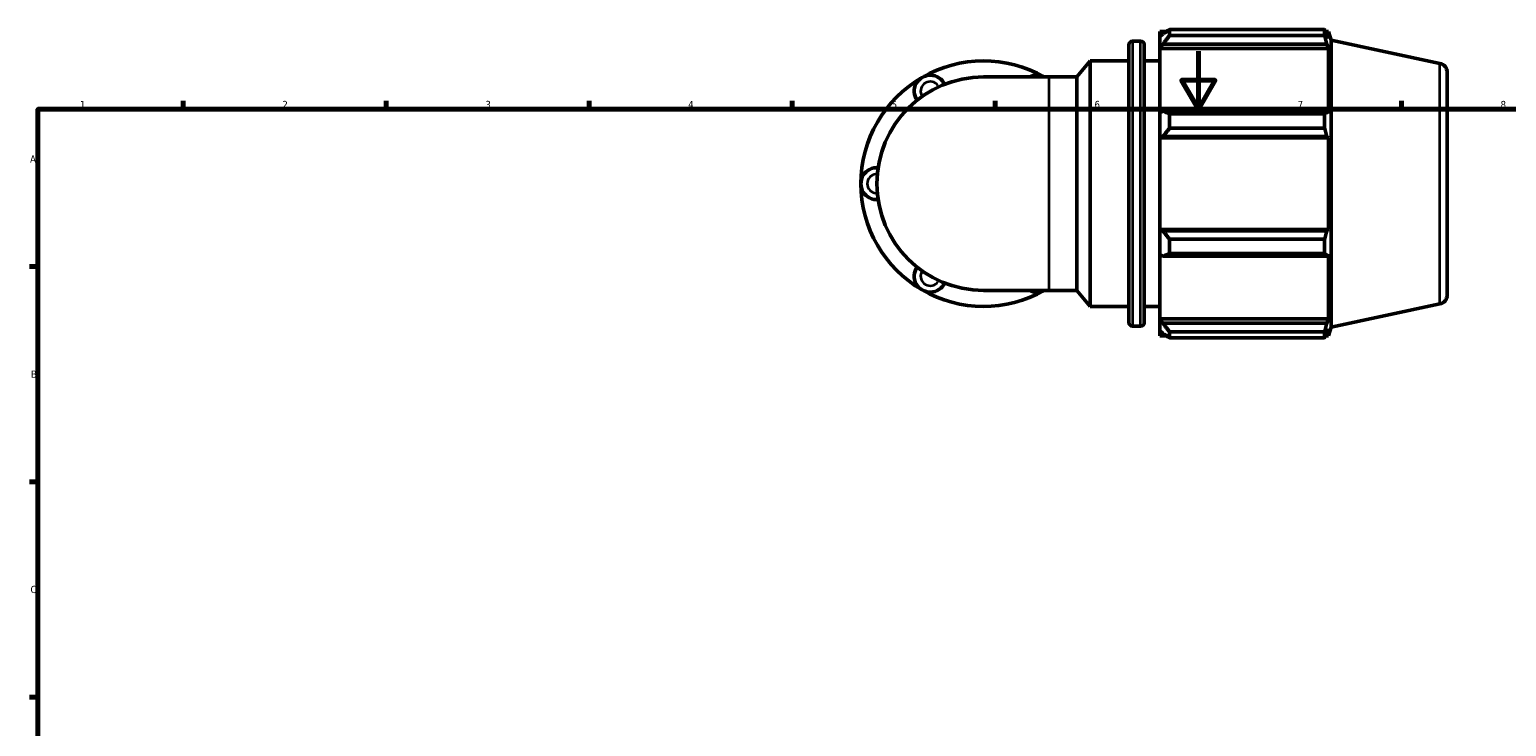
# Model space of a CAD drawing. Header units: millimetres. Extents: x 0 to 931, y 0 to 915.
# Tile 3 of 6: x 17 to 527, y 361 to 602. Entities that reach past the tile are written whole.
import ezdxf

# ---------------------------------------------------------------- set-up
doc = ezdxf.new("R2010")
doc.units = ezdxf.units.MM
for name, color, linetype, lineweight in [('Border (ISO)', 7, 'Continuous', 70), ('Visible (ISO)', 7, 'Continuous', 50), ('Visible Narrow (ISO)', 7, 'Continuous', 35)]:
    doc.layers.add(name, color=color, linetype=linetype, lineweight=lineweight)
doc.styles.add('Note Text (ISO)', font='tahoma.ttf')

# ---------------------------------------------------------------- blocks, each defined once
blk = doc.blocks.new('Borders Default Border')
at = {"layer": 'Border (ISO)'}
for p, q in [((70.08, 574), (70.08, 576.9)), ((140.17, 574), (140.17, 576.9)), ((210.25, 574), (210.25, 576.9)), ((280.33, 574), (280.33, 576.9)), ((350.42, 574), (350.42, 576.9)), ((490.58, 574), (490.58, 576.9)), ((20, 519.75), (17.1, 519.75)), ((20, 445.5), (17.1, 445.5)), ((20, 371.25), (17.1, 371.25))]:
    blk.add_line(p, q, dxfattribs=at)
at = {"layer": 'Border (ISO)', "flags": 128}
for points in [[(420.5, 594), (420.5, 574), (414.73, 584), (426.27, 584), (420.5, 574)], [(20, 20), (20, 574), (821, 574), (821, 20), (20, 20)]]:
    blk.add_lwpolyline(points, dxfattribs=at)
at = {"layer": 'Border (ISO)', "color": 232, "true_color": 0xca0064, "char_height": 2.5, "attachment_point": 7, "style": 'Note Text (ISO)'}
for s, insert in [('1', (34.48, 574.4)), ('2', (104.37, 574.4)), ('3', (174.43, 574.35)), ('4', (244.42, 574.4)), ('5', (314.64, 574.35)), ('6', (384.66, 574.35)), ('7', (454.77, 574.4)), ('8', (524.81, 574.34)), ('A', (17.29, 555.62)), ('B', (17.59, 481.37)), ('C', (17.43, 407.08))]:
    blk.add_mtext(s, dxfattribs=dict(at, insert=insert))

msp = doc.modelspace()

# ---------------------------------------------------------------- linework, layer by layer
at = {"layer": 'Visible (ISO)'}
for p, q in [((410.572, 601.503), (410.572, 599.46)), ((410.572, 601.503), (464.092, 601.503)), ((464.092, 599.46), (464.092, 601.503)), ((397.775, 597.496), (400.588, 597.496)), ((407.182, 600.886), (407.182, 598.993)), ((407.182, 600.886), (409.587, 600.886)), ((408.312, 600.07), (407.182, 598.993)), ((407.182, 595.45), (407.182, 598.993)), ((407.182, 595.45), (408.312, 596.452)), ((408.312, 596.452), (464.826, 596.452)), ((464.092, 599.46), (410.572, 599.46)), ((464.412, 600.886), (465.377, 600.886)), ((465.377, 598.454), (464.826, 600.07)), ((464.826, 596.452), (465.377, 594.949)), ((466.382, 597.793), (465.377, 600.886)), ((465.377, 598.454), (465.377, 600.886)), ((466.382, 498.888), (466.382, 597.793)), ((503.887, 589.821), (466.382, 597.793)), ((396.515, 500.446), (396.515, 596.236)), ((401.848, 596.236), (401.848, 500.446)), ((407.182, 594.949), (407.182, 595.45)), ((407.182, 594.949), (407.182, 572.864)), ((407.182, 594.949), (465.377, 594.949)), ((465.377, 572.603), (465.377, 594.949)), ((378.526, 585.167), (383.182, 590.716)), ((383.182, 505.966), (383.182, 590.716)), ((383.182, 590.716), (396.515, 590.716)), ((401.848, 590.716), (407.182, 590.716)), ((506.382, 586.74), (506.382, 509.941)), ((369.044, 585.167), (346.382, 585.167)), ((369.044, 585.167), (378.526, 585.167)), ((378.526, 511.514), (378.526, 585.167)), ((408.312, 573.386), (407.182, 572.864)), ((407.182, 564.311), (407.182, 572.864)), ((464.826, 573.386), (408.312, 573.386)), ((410.572, 572.404), (410.572, 567.472)), ((410.572, 572.404), (464.092, 572.404)), ((464.092, 567.472), (464.092, 572.404)), ((465.377, 572.603), (464.826, 573.386)), ((464.092, 567.472), (410.572, 567.472)), ((407.182, 564.311), (408.312, 564.651)), ((407.182, 564.141), (407.182, 564.311)), ((407.182, 564.141), (407.182, 532.54)), ((407.182, 564.141), (465.377, 564.141)), ((408.312, 564.651), (464.826, 564.651)), ((464.826, 564.651), (465.377, 564.141)), ((465.377, 532.54), (465.377, 564.141)), ((407.182, 532.37), (407.182, 532.54)), ((407.182, 532.54), (465.377, 532.54)), ((407.182, 523.817), (407.182, 532.37)), ((408.312, 532.03), (407.182, 532.37)), ((464.826, 532.03), (408.312, 532.03)), ((465.377, 532.54), (464.826, 532.03)), ((410.572, 529.209), (410.572, 524.277)), ((410.572, 529.209), (464.092, 529.209)), ((464.092, 524.277), (464.092, 529.209)), ((407.182, 523.817), (408.312, 523.295)), ((407.182, 523.817), (407.182, 501.733)), ((408.312, 523.295), (464.826, 523.295)), ((464.092, 524.277), (410.572, 524.277)), ((464.826, 523.295), (465.377, 524.078)), ((465.377, 501.733), (465.377, 524.078)), ((346.382, 511.514), (369.044, 511.514)), ((369.044, 511.514), (378.526, 511.514)), ((378.526, 511.514), (383.182, 505.966)), ((383.182, 505.966), (396.515, 505.966)), ((401.848, 505.966), (407.182, 505.966)), ((503.887, 506.86), (466.382, 498.888)), ((407.182, 501.231), (407.182, 501.733)), ((407.182, 501.733), (465.377, 501.733)), ((407.182, 497.689), (407.182, 501.231)), ((408.312, 500.229), (407.182, 501.231)), ((464.826, 500.229), (408.312, 500.229)), ((465.377, 501.733), (464.826, 500.229)), ((397.775, 499.186), (400.588, 499.186)), ((407.182, 497.689), (408.312, 496.611)), ((407.182, 497.689), (407.182, 495.796)), ((407.182, 495.796), (409.587, 495.796)), ((410.572, 497.221), (410.572, 495.178)), ((410.572, 497.221), (464.092, 497.221)), ((464.092, 495.178), (410.572, 495.178)), ((464.092, 495.178), (464.092, 497.221)), ((464.412, 495.796), (465.377, 495.796)), ((464.826, 496.611), (465.377, 498.228)), ((466.382, 498.888), (465.377, 495.796)), ((465.377, 495.796), (465.377, 498.228))]:
    msp.add_line(p, q, dxfattribs=at)
for centre, radius, start, end in [((397.775, 596.236), 1.26, 90, 180), ((400.588, 596.236), 1.26, 0, 90), ((346.382, 548.341), 42.35, 60.40815, 120), ((503.232, 586.74), 3.15, 0, 78), ((346.382, 548.341), 42.35, 120, 180), ((346.382, 548.341), 36.826, 90, 270), ((327.968, 580.233), 5.524, 25.69878, 214.30122), ((364.795, 580.233), 5.524, 63.27356, 116.72644), ((309.555, 548.341), 5.524, 85.69878, 274.30122), ((346.382, 548.341), 42.35, 180, 240), ((327.968, 516.448), 5.524, 145.69878, 334.30122), ((346.382, 548.341), 42.35, 240, 299.59185), ((364.795, 516.448), 5.524, 243.27356, 296.72644), ((503.232, 509.941), 3.15, 282, 0), ((397.775, 500.446), 1.26, 180, 270), ((400.588, 500.446), 1.26, 270, 0)]:
    msp.add_arc(centre, radius, start, end, dxfattribs=at)
for points, weights in [([(410.572, 601.503), (409.396, 600.772), (408.312, 600.07)], [1.01715827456, 1.01215139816, 1.00634698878]), ([(464.092, 601.503), (464.473, 600.772), (464.826, 600.07)], [1, 1.00140615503, 1.00199566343]), ([(408.312, 596.452), (409.396, 597.925), (410.572, 599.46)], [1.00634698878, 1.01215139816, 1.01715827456]), ([(464.826, 596.452), (464.473, 597.925), (464.092, 599.46)], [1.00199566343, 1.00140615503, 1]), ([(410.572, 572.404), (409.396, 572.905), (408.312, 573.386)], [1.01715827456, 1.01215139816, 1.00634698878]), ([(464.092, 572.404), (464.473, 572.905), (464.826, 573.386)], [1, 1.00140615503, 1.00199566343]), ([(408.312, 564.651), (409.396, 566.033), (410.572, 567.472)], [1.00634698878, 1.01215139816, 1.01715827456]), ([(464.826, 564.651), (464.473, 566.033), (464.092, 567.472)], [1.00199566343, 1.00140615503, 1]), ([(410.572, 529.209), (409.396, 530.649), (408.312, 532.03)], [1.01715827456, 1.01215139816, 1.00634698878]), ([(464.092, 529.209), (464.473, 530.649), (464.826, 532.03)], [1, 1.00140615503, 1.00199566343]), ([(408.312, 523.295), (409.396, 523.776), (410.572, 524.277)], [1.00634698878, 1.01215139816, 1.01715827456]), ([(464.826, 523.295), (464.473, 523.776), (464.092, 524.277)], [1.00199566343, 1.00140615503, 1]), ([(410.572, 497.221), (409.396, 498.756), (408.312, 500.229)], [1.01715827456, 1.01215139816, 1.00634698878]), ([(464.092, 497.221), (464.473, 498.756), (464.826, 500.229)], [1, 1.00140615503, 1.00199566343]), ([(408.312, 496.611), (409.396, 495.909), (410.572, 495.178)], [1.00634698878, 1.01215139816, 1.01715827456]), ([(464.826, 496.611), (464.473, 495.909), (464.092, 495.178)], [1.00199566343, 1.00140615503, 1])]:
    msp.add_rational_spline(points, weights, degree=2, dxfattribs=at)
at = {"layer": 'Visible Narrow (ISO)'}
for p, q in [((397.775, 596.89), (397.775, 499.791)), ((400.588, 499.791), (400.588, 596.89)), ((503.887, 507.371), (503.887, 589.31)), ((369.044, 511.968), (369.044, 584.714))]:
    msp.add_line(p, q, dxfattribs=at)
for centre, start, end in [((327.968, 580.233), 36.67874, 203.32126), ((309.555, 548.341), 96.67874, 263.32126), ((327.968, 516.448), 156.67874, 323.32126)]:
    msp.add_arc(centre, 3.314, start, end, dxfattribs=at)

# ---------------------------------------------------------------- block references
msp.add_blockref('Borders Default Border', (0, 0))

doc.saveas('drawing.dxf')
